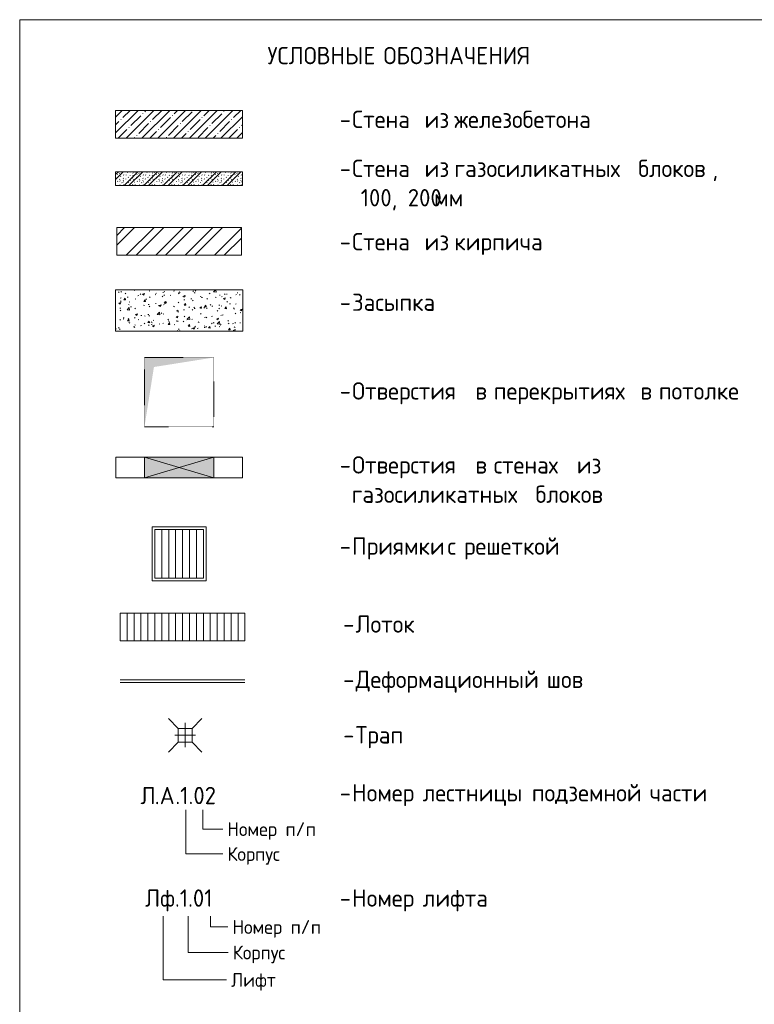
# Model space of a CAD drawing. Header units: millimetres. Extents: x 93132 to 156147, y -10965 to 65044.
# Tile 23 of 58: x 148189 to 153488, y -3391 to 3715. Entities that reach past the tile are written whole.
import ezdxf

# ---------------------------------------------------------------- set-up
doc = ezdxf.new("R2010")
doc.units = ezdxf.units.MM
doc.linetypes.add('2_Пунктир_ 0_6 мм', pattern=[1.2, 0.6, -0.6])
for name, color, linetype, lineweight in [('A-DETL', 7, 'Continuous', 25), ('A-DETL-GENF', 7, 'Continuous', 13), ('A-DETL-THIN', 7, 'Continuous', 5), ('A-GLAZ', 7, 'Continuous', 13), ('A-WALL', 7, 'Continuous', 13), ('A-WALL-PATT', 7, 'Continuous', 13), ('G-ANNO-TEXT', 7, 'Continuous', 5)]:
    doc.layers.add(name, color=color, linetype=linetype, lineweight=lineweight)
doc.styles.add('GOST Common', font='GOST_Common.ttf', dxfattribs={"height": 100})
doc.styles.add('GOST Common_4', font='GOST_Common.ttf', dxfattribs={"height": 125})

# ---------------------------------------------------------------- blocks, each defined once
blk = doc.blocks.new('Family - ___-2855987-Условные обозначения Маркировочные планы_вертикаль')
at = {"layer": 'A-WALL-PATT', "lineweight": 5}
h = blk.add_hatch(dxfattribs=at)
h.set_pattern_fill('FP_7', color=256, style=0, pattern_type=2)
h.set_pattern_definition([(45, (0, 0), (-57.0246, 57.0246), []), (45, (57.025, 0), (-57.0246, 57.0246), [100.806, -20.161, 1.676, -18.485])])
h.paths.add_polyline_path([(3841.9, 2859.7), (3841.9, 3059.7), (2927.5, 3059.7), (2927.5, 2859.7)])
at = {"layer": 'A-WALL'}
for p, q in [((3841.9, 3059.7), (2927.5, 3059.7)), ((2927.5, 3059.7), (2927.5, 2859.7)), ((3841.9, 2859.7), (3841.9, 3059.7)), ((2927.5, 2859.7), (3841.9, 2859.7))]:
    blk.add_line(p, q, dxfattribs=at)
blk = doc.blocks.new('Family - ___-2855989-Условные обозначения Маркировочные планы_вертикаль')
at = {"layer": 'A-WALL-PATT', "lineweight": 5}
h = blk.add_hatch(dxfattribs=at)
h.set_pattern_fill('FP_8', color=256, style=0, pattern_type=2)
h.set_pattern_definition([(135, (75.14, 94.32), (-141.4214, 1e-14), [2.5, -197.5]), (135, (87.45, 118.68), (-141.4214, 1e-14), [2.5, -197.5]), (135, (105.98, 118.27), (-141.4214, 1e-14), [2.5, -197.5]), (135, (57.48, 111.98), (-141.4214, 1e-14), [2.5, -197.5]), (135, (38.77, 111.98), (-141.4214, 1e-14), [2.5, -197.5]), (135, (28.72, 92.26), (-141.4214, 1e-14), [2.5, -197.5]), (135, (33.11, 71.45), (-141.4214, 1e-14), [2.5, -197.5]), (135, (53.67, 80.5), (-141.4214, 1e-14), [2.5, -197.5]), (135, (49.54, 65.47), (-141.4214, 1e-14), [2.5, -197.5]), (135, (11.3, 68.23), (-141.4214, 1e-14), [2.5, -197.5]), (135, (10.58, 84.04), (-141.4214, 1e-14), [2.5, -197.5]), (135, (23.07, 48.06), (-141.4214, 1e-14), [2.5, -197.5]), (135, (1.77, 37.3), (-141.4214, 1e-14), [2.5, -197.5]), (135, (20.15, 23.78), (-141.4214, 1e-14), [2.5, -197.5]), (135, (19.88, 9.23), (-141.4214, 1e-14), [2.5, -197.5]), (135, (38.47, 18.64), (-141.4214, 1e-14), [2.5, -197.5]), (135, (57.09, 31.2), (-141.4214, 1e-14), [2.5, -197.5]), (135, (69.94, 45.09), (-141.4214, 1e-14), [2.5, -197.5]), (135, (70.72, 7.91), (-141.4214, 1e-14), [2.5, -197.5]), (135, (94.34, 13.36), (-141.4214, 1e-14), [2.5, -197.5]), (135, (88.07, 25.68), (-141.4214, 1e-14), [2.5, -197.5]), (135, (88.51, 0), (-141.4214, 1e-14), [2.5, -197.5]), (135, (138.31, 4.11), (-141.4214, 1e-14), [2.5, -197.5]), (135, (135.6, 15.86), (-141.4214, 1e-14), [2.5, -197.5]), (135, (134.14, 59.83), (-141.4214, 1e-14), [2.5, -197.5]), (135, (118.96, 50.98), (-141.4214, 1e-14), [2.5, -197.5]), (135, (118.96, 79.14), (-141.4214, 1e-14), [2.5, -197.5]), (135, (130.2, 102.18), (-141.4214, 1e-14), [2.5, -197.5]), (135, (137.77, 117.7), (-141.4214, 1e-14), [2.5, -197.5]), (135, (58.81, 134.48), (-141.4214, 1e-14), [2.5, -197.5]), (135, (101.81, 136.91), (-141.4214, 1e-14), [2.5, -197.5]), (135, (23.62, 139.65), (-141.4214, 1e-14), [2.5, -197.5]), (135, (11.6, 133.08), (-141.4214, 1e-14), [2.5, -197.5]), (135, (21.39, 116.26), (-141.4214, 1e-14), [2.5, -197.5]), (135, (88.88, 45.28), (-141.4214, 1e-14), [2.5, -197.5]), (135, (90.56, 60.9), (-141.4214, 1e-14), [2.5, -197.5]), (135, (103.36, 86.03), (-141.4214, 1e-14), [2.5, -197.5]), (135, (71.57, 68.31), (-141.4214, 1e-14), [2.5, -197.5]), (135, (105.76, 65.93), (-141.4214, 1e-14), [2.5, -197.5]), (135, (40.73, 47.55), (-141.4214, 1e-14), [2.5, -197.5]), (135, (117.56, 30.23), (-141.4214, 1e-14), [2.5, -197.5]), (135, (121.12, 2.44), (-141.4214, 1e-14), [2.5, -197.5]), (45, (0, 53.03), (-141.4214, 0), []), (45, (53.03, 0), (-141.4214, 0), []), (45, (88.39, 0), (-141.4214, 0), []), (45, (0, 88.39), (-141.4214, 0), [])])
h.paths.add_polyline_path([(3841.7, 2517.7), (3841.7, 2617.7), (2927.3, 2617.7), (2927.3, 2517.7)])
at = {"layer": 'A-WALL'}
for p, q in [((3841.7, 2617.7), (2927.3, 2617.7)), ((2927.3, 2617.7), (2927.3, 2517.7)), ((3841.7, 2517.7), (3841.7, 2617.7)), ((2927.3, 2517.7), (3841.7, 2517.7))]:
    blk.add_line(p, q, dxfattribs=at)
blk = doc.blocks.new('Family - ___-2855993-Условные обозначения Маркировочные планы_вертикаль')
at = {"layer": 'A-DETL-GENF', "true_color": 0x808080}
h = blk.add_hatch(color=8, dxfattribs=at)
h.paths.add_polyline_path([(3385.4, 408.2), (3635.4, 408.2), (3385.4, 483), (3135.8, 408.2)])
h.paths.add_polyline_path([(3635.4, 558.2), (3135.8, 558.2), (3385.8, 483.3)])
h.paths.add_polyline_path([(3635.4, 408.2), (3635.8, 408.2), (3635.4, 558.2)])
at = {"layer": 'A-DETL-GENF'}
for p, q in [((3635.8, 558.2), (3135.8, 558.2)), ((3635.8, 408.2), (3635.8, 558.2)), ((3135.8, 408.2), (3635.8, 408.2))]:
    blk.add_line(p, q, dxfattribs=at)
at = {"layer": 'A-GLAZ'}
blk.add_line((3635.8, 558.2), (3635.8, 408.2), dxfattribs=at)
at = {"layer": 'A-WALL'}
for p, q in [((3135.8, 558.2), (2928.6, 558.2)), ((2928.6, 558.2), (2928.6, 408.2)), ((3635.8, 558.2), (3135.8, 558.2)), ((3843, 558.2), (3635.8, 558.2)), ((3843, 408.2), (3843, 558.2)), ((2928.6, 408.2), (3135.8, 408.2)), ((3135.8, 408.2), (3635.8, 408.2)), ((3635.8, 408.2), (3843, 408.2))]:
    blk.add_line(p, q, dxfattribs=at)

msp = doc.modelspace()

# ---------------------------------------------------------------- hatches: boundary and pattern name
at = {"layer": 'A-DETL-GENF', "lineweight": 5}
h = msp.add_hatch(dxfattribs=at)
h.set_pattern_fill('FP_10', color=256, style=0, pattern_type=2)
h.set_pattern_definition([(45, (145953.33, 0), (-106.066, 106.066), []), (45, (145953.33, 70.7), (-106.066, 106.066), [])])
h.paths.add_polyline_path([(149788.939064, 2014.667897), (149788.939064, 2214.667897), (148888.939064, 2214.667897), (148888.939064, 2014.667897)])
h = msp.add_hatch(dxfattribs=at)
h.set_pattern_fill('FP_9', color=256, style=0, pattern_type=2)
h.set_pattern_definition([(50, (145953.33, 0), (145.7474, -12.7507), [15.24, -167.64]), (355, (145953.33, 0), (-28.194, 152.846), [12.192, -134.112]), (100.451, (145965.48, -1.06), (117.554, 140.0937), [12.952, -142.472]), (46.184, (145953.33, 40.64), (216.8635, -33.634), [22.86, -251.46]), (96.636, (145971.4, 37.84), (189.922, 197.942), [19.428, -213.708]), (351.184, (145953.33, 40.64), (189.925, 197.94), [18.288, -201.168]), (21, (145973.65, 30.48), (121.292, -81.8118), [15.24, -167.64]), (326, (145973.65, 30.48), (49.442, 147.3507), [12.192, -134.112]), (71.451, (145983.76, 23.66), (170.734, 65.5375), [12.952, -142.472]), (37.5, (145953.33, 0), (2.47086, 67.64346), [6.706, -125.781, 6.706, -129.438, -134.62]), (37.5, (145953.33, 0), (2.47086, 67.64346), [-268.63, 6.706, -127.914]), (7.5, (145953.33, 0), (53.4554, 80.144), [6.706, -70.917, 6.706, -122.733, -51.308]), (7.5, (145953.33, 0), (53.4554, 80.144), [-207.061, 6.706, -44.602]), (327.5, (145908.016, 0), (108.4723, -4.58285), [6.706, -44.094, 6.706, -151.79, -210.312]), (327.5, (145908.016, 0), (108.4723, -4.58285), [-209.296, 6.706, -203.606]), (317.5, (145887.7, 0), (118.503, 20.3417), [6.706, -59.334, 6.706, -98.552, -149.352]), (317.5, (145887.7, 0), (118.503, 20.3417), [-171.298, 6.706, -142.646])])
h.paths.add_polyline_path([(149798.939064, 1466.191472), (149798.939064, 1766.191472), (148878.939064, 1766.191472), (148878.939064, 1466.191472)])
at = {"layer": 'A-DETL-GENF', "true_color": 0x808080}
for points in [[(149088.939064, 776.55891), (149157.303432, 1208.194542), (149588.939064, 1276.55891), (149088.939064, 1276.55891)], [(149089.145157, 408.171622), (149338.732971, 483.295277), (149089.145157, 558.171622)], [(149588.732971, 408.171622), (149588.732971, 558.171622), (149338.732971, 483.171622)]]:
    msp.add_hatch(color=8, dxfattribs=at).paths.add_polyline_path(points)

# ---------------------------------------------------------------- linework, layer by layer
at = {"layer": 'A-DETL', "lineweight": 13}
for p, q in [((149788.939064, 2214.667897), (148888.939064, 2214.667897)), ((148888.939064, 2214.667897), (148888.939064, 2014.667897)), ((149788.939064, 2014.667897), (149788.939064, 2214.667897)), ((148888.939064, 2014.667897), (149788.939064, 2014.667897))]:
    msp.add_line(p, q, dxfattribs=at)
at = {"layer": 'A-DETL', "lineweight": 5}
for p, q in [((149798.939064, 1766.191472), (148878.939064, 1766.191472)), ((148878.939064, 1766.191472), (148878.939064, 1466.191472)), ((149798.939064, 1466.191472), (149798.939064, 1766.191472)), ((148878.939064, 1466.191472), (149798.939064, 1466.191472)), ((149338.939064, 483.23345), (149089.145157, 558.171622)), ((149089.145157, 558.171622), (149089.145157, 408.171622)), ((149588.732971, 558.171622), (149338.732971, 483.171622)), ((149588.732971, 408.171622), (149588.732971, 558.171622)), ((149089.145157, 408.171622), (149338.939064, 483.109794)), ((149338.732971, 483.171622), (149588.732971, 408.171622)), ((149533.939064, 55.39154), (149143.939064, 55.39154)), ((149143.939064, -334.60846), (149143.939064, 55.39154)), ((149163.939064, -314.60846), (149163.939064, 35.39154)), ((149513.939064, 35.39154), (149163.939064, 35.39154)), ((149513.939064, -314.60846), (149513.939064, 35.39154)), ((149533.939064, -334.60846), (149533.939064, 55.39154)), ((149533.939064, -334.60846), (149143.939064, -334.60846)), ((149513.939064, -314.60846), (149163.939064, -314.60846)), ((148913.939064, -769.16998), (148913.939064, -569.16998)), ((149813.939064, -569.16998), (148913.939064, -569.16998)), ((148963.939064, -769.16998), (148963.939064, -569.16998)), ((149013.939064, -769.16998), (149013.939064, -569.16998)), ((149063.939064, -769.16998), (149063.939064, -569.16998)), ((149113.939064, -769.16998), (149113.939064, -569.16998)), ((149163.939064, -769.16998), (149163.939064, -569.16998)), ((149213.939064, -769.16998), (149213.939064, -569.16998)), ((149263.939064, -769.16998), (149263.939064, -569.16998)), ((149313.939064, -769.16998), (149313.939064, -569.16998)), ((149363.939064, -769.16998), (149363.939064, -569.16998)), ((149413.939064, -769.16998), (149413.939064, -569.16998)), ((149463.939064, -769.16998), (149463.939064, -569.16998)), ((149513.939064, -769.16998), (149513.939064, -569.16998)), ((149563.939064, -769.16998), (149563.939064, -569.16998)), ((149613.939064, -769.16998), (149613.939064, -569.16998)), ((149663.939064, -769.16998), (149663.939064, -569.16998)), ((149713.939064, -769.16998), (149713.939064, -569.16998)), ((149763.939064, -769.16998), (149763.939064, -569.16998)), ((149813.939064, -769.16998), (149813.939064, -569.16998)), ((149813.939064, -769.16998), (148913.939064, -769.16998))]:
    msp.add_line(p, q, dxfattribs=at)
at = {"layer": 'A-DETL', "linetype": '2_Пунктир_ 0_6 мм', "lineweight": 5}
for p, q in [((149088.939064, 1276.55891), (149088.939064, 776.55891)), ((149588.939064, 1276.55891), (149088.939064, 1276.55891)), ((149588.939064, 776.55891), (149588.939064, 1276.55891)), ((149088.939064, 776.55891), (149588.939064, 776.55891))]:
    msp.add_line(p, q, dxfattribs=at)
at = {"layer": 'A-DETL', "color": 252, "lineweight": 5, "true_color": 0x888888}
for p, q in [((149213.939064, -314.60846), (149213.939064, 35.39154)), ((149263.939064, -314.60846), (149263.939064, 35.39154)), ((149313.939064, -314.60846), (149313.939064, 35.39154)), ((149363.939064, -314.60846), (149363.939064, 35.39154)), ((149413.939064, -314.60846), (149413.939064, 35.39154)), ((149463.939064, -314.60846), (149463.939064, 35.39154))]:
    msp.add_line(p, q, dxfattribs=at)
at = {"layer": 'A-DETL-THIN'}
for p, q in [((148188.939064, 3714.667897), (148188.939064, -10965.332103)), ((148188.939064, 3714.667897), (153688.939064, 3714.667897)), ((148913.939064, -1049.16998), (149813.939064, -1049.16998)), ((148913.939064, -1069.16998), (149813.939064, -1069.16998)), ((149332.056168, -1399.652732), (149261.34549, -1328.942054)), ((149432.056168, -1399.652732), (149502.766846, -1328.942054)), ((149332.056168, -1399.652732), (149332.056168, -1499.652732)), ((149432.056168, -1399.652732), (149332.056168, -1399.652732)), ((149382.056168, -1359.652732), (149382.056168, -1534.652732)), ((149432.056168, -1499.652732), (149432.056168, -1399.652732)), ((149307.056168, -1449.652732), (149457.056168, -1449.652732)), ((149332.056168, -1499.652732), (149261.34549, -1570.36341)), ((149332.056168, -1499.652732), (149432.056168, -1499.652732)), ((149432.056168, -1499.652732), (149502.766846, -1570.36341))]:
    msp.add_line(p, q, dxfattribs=at)
at = {"layer": 'G-ANNO-TEXT'}
for p, q in [((149387.164414, -1987.417426), (149387.164414, -2306.361121)), ((149510.272537, -1986.800266), (149510.272537, -2126.993394)), ((149510.272537, -2126.993394), (149634.147844, -2126.993394)), ((149634.147844, -2126.993394), (149653.991594, -2126.993394)), ((149387.164414, -2306.361121), (149650.750432, -2306.361121)), ((149650.750432, -2306.361121), (149654.057724, -2306.361121)), ((149224.472571, -2754.6133), (149224.472571, -3215.221794)), ((149404.472571, -2754.6133), (149404.472571, -3017.478564)), ((149564.472571, -2754.6133), (149564.472571, -2833.220862)), ((149564.472571, -2833.220862), (149674.208632, -2833.220862)), ((149674.208632, -2833.220862), (149690.74509, -2833.220862)), ((149404.472571, -3017.478564), (149689.865312, -3017.478564)), ((149689.865312, -3017.478564), (149693.172603, -3017.478564)), ((149224.472571, -3215.221794), (149625.375116, -3215.221794)), ((149625.375116, -3215.221794), (149681.599074, -3215.221794))]:
    msp.add_line(p, q, dxfattribs=at)

# ---------------------------------------------------------------- block references
at = {"lineweight": 13}
for name in ['Family - ___-2855987-Условные обозначения Маркировочные планы_вертикаль', 'Family - ___-2855989-Условные обозначения Маркировочные планы_вертикаль', 'Family - ___-2855993-Условные обозначения Маркировочные планы_вертикаль']:
    msp.add_blockref(name, (145953.330208, 0), dxfattribs=at)

# ---------------------------------------------------------------- texts
at = {"layer": 'G-ANNO-TEXT', "attachment_point": 1}
for s, insert, char_height, width, style in [('УСЛОВНЫЕ', (149976.539457, 3518.144157), 125, 962.025, 'GOST Common_4'), ('\\fGOST Common|b0|i0|c204|p34|; ', (150770.289457, 3518.144157), 125, 52.1096875, 'GOST Common_4'), ('ОБОЗНАЧЕНИЯ', (150813.284248, 3518.144157), 125, 1322.784375, 'GOST Common_4'), ('Стена', (150586.545126, 3058.144157), 125, 581.2234375, 'GOST Common_4'), ('\\fGOST Common|b0|i0|c204|p34|; ', (151066.102417, 3058.144157), 125, 52.1096875, 'GOST Common_4'), ('\\fGOST Common|b0|i0|c204|p34|; ', (151281.076376, 3058.144157), 125, 52.1096875, 'GOST Common_4'), ('железобетона', (151324.071167, 3058.144157), 125, 1358.8603125, 'GOST Common_4'), ('\\fGOST Common|b0|i0|c204|p34|;-', (150497.248251, 3058.144157), 125, 108.2278125, 'GOST Common_4'), ('из', (151109.097209, 3058.144157), 125, 208.43875, 'GOST Common_4'), ('Стена', (150586.545126, 2704.144157), 125, 581.2234375, 'GOST Common_4'), ('\\fGOST Common|b0|i0|c204|p34|; ', (151066.102417, 2704.144157), 125, 52.1096875, 'GOST Common_4'), ('\\fGOST Common|b0|i0|c204|p34|; ', (151281.076376, 2704.144157), 125, 52.1096875, 'GOST Common_4'), ('\\fGOST Common|b0|i0|c204|p34|; ', (152607.300334, 2704.144157), 125, 52.1096875, 'GOST Common_4'), ('блоков', (152650.295126, 2704.144157), 125, 649.366875, 'GOST Common_4'), ('\\fGOST Common|b0|i0|c204|p34|;-', (150497.248251, 2704.144157), 125, 108.2278125, 'GOST Common_4'), ('из', (151109.097209, 2704.144157), 125, 208.43875, 'GOST Common_4'), ('газосиликатных', (151324.071167, 2704.144157), 125, 1555.27375, 'GOST Common_4'), (', ', (153186.076376, 2704.144157), 125, 104.219375, 'GOST Common_4'), ('  100, 200', (150497.248251, 2492.47749), 125, 825.738125, 'GOST Common_4'), ('мм', (151178.550334, 2492.47749), 125, 240.50625, 'GOST Common_4'), ('Стена', (150586.545126, 2175.08827), 125, 581.2234375, 'GOST Common_4'), ('\\fGOST Common|b0|i0|c204|p34|; ', (151066.102417, 2175.08827), 125, 52.1096875, 'GOST Common_4'), ('из', (151109.097209, 2175.08827), 125, 208.43875, 'GOST Common_4'), ('\\fGOST Common|b0|i0|c204|p34|; ', (151281.076376, 2175.08827), 125, 52.1096875, 'GOST Common_4'), ('кирпича', (151324.071167, 2175.08827), 125, 769.62, 'GOST Common_4'), ('\\fGOST Common|b0|i0|c204|p34|;-', (150497.248251, 2175.08827), 125, 108.2278125, 'GOST Common_4'), ('Засыпка', (150586.545126, 1738.144157), 125, 785.65375, 'GOST Common_4'), ('\\fGOST Common|b0|i0|c204|p34|;-', (150497.248251, 1738.144157), 125, 108.2278125, 'GOST Common_4'), ('Отверстия', (150586.545126, 1098.144157), 125, 1026.16, 'GOST Common_4'), ('\\fGOST Common|b0|i0|c204|p34|; ', (151433.211792, 1098.144157), 125, 52.1096875, 'GOST Common_4'), ('\\fGOST Common|b0|i0|c204|p34|; ', (151565.503459, 1098.144157), 125, 52.1096875, 'GOST Common_4'), ('перекрытиях', (151608.498251, 1098.144157), 125, 1230.5903125, 'GOST Common_4'), ('\\fGOST Common|b0|i0|c204|p34|; ', (152623.836792, 1098.144157), 125, 52.1096875, 'GOST Common_4'), ('\\fGOST Common|b0|i0|c204|p34|; ', (152756.128459, 1098.144157), 125, 52.1096875, 'GOST Common_4'), ('потолке', (152799.123251, 1098.144157), 125, 785.65375, 'GOST Common_4'), ('\\fGOST Common|b0|i0|c204|p34|;-', (150497.248251, 1098.144157), 125, 108.2278125, 'GOST Common_4'), ('\\fGOST Common|b0|i0|c204|p34|;в', (151476.206584, 1098.144157), 125, 108.2278125, 'GOST Common_4'), ('\\fGOST Common|b0|i0|c204|p34|;в', (152666.831584, 1098.144157), 125, 108.2278125, 'GOST Common_4'), ('Отверстия', (150586.545126, 564.144157), 125, 1026.16, 'GOST Common_4'), ('\\fGOST Common|b0|i0|c204|p34|; ', (151433.211792, 564.144157), 125, 52.1096875, 'GOST Common_4'), ('\\fGOST Common|b0|i0|c204|p34|;в', (151476.206584, 564.144157), 125, 108.2278125, 'GOST Common_4'), ('\\fGOST Common|b0|i0|c204|p34|; ', (151565.503459, 564.144157), 125, 52.1096875, 'GOST Common_4'), ('стенах', (151608.498251, 564.144157), 125, 673.4175, 'GOST Common_4'), ('\\fGOST Common|b0|i0|c204|p34|; ', (152164.123251, 564.144157), 125, 52.1096875, 'GOST Common_4'), ('из', (152207.118042, 564.144157), 125, 208.43875, 'GOST Common_4'), ('\\fGOST Common|b0|i0|c204|p34|;-', (150497.248251, 564.144157), 125, 108.2278125, 'GOST Common_4'), ('блоков', (151909.461792, 352.47749), 125, 649.366875, 'GOST Common_4'), ('газосиликатных', (150583.237834, 352.47749), 125, 1555.27375, 'GOST Common_4'), ('\\fGOST Common|b0|i0|c204|p34|; ', (151866.467001, 352.47749), 125, 52.1096875, 'GOST Common_4'), ('Приямки', (150586.545126, -21.855843), 125, 781.6453125, 'GOST Common_4'), ('\\fGOST Common|b0|i0|c204|p34|; ', (151231.467001, -21.855843), 125, 52.1096875, 'GOST Common_4'), ('\\fGOST Common|b0|i0|c204|p34|;с', (151274.461792, -21.855843), 125, 92.1940625, 'GOST Common_4'), ('\\fGOST Common|b0|i0|c204|p34|; ', (151350.529501, -21.855843), 125, 52.1096875, 'GOST Common_4'), ('решеткой', (151393.524292, -21.855843), 125, 921.940625, 'GOST Common_4'), ('\\fGOST Common|b0|i0|c204|p34|;-', (150497.248251, -21.855843), 125, 108.2278125, 'GOST Common_4'), ('Лоток', (150611.545126, -584.312736), 125, 585.231875, 'GOST Common_4'), ('\\fGOST Common|b0|i0|c204|p34|;-', (150522.248251, -584.312736), 125, 108.2278125, 'GOST Common_4'), ('Деформационный', (150611.545126, -983.648134), 125, 1619.40875, 'GOST Common_4'), ('\\fGOST Common|b0|i0|c204|p34|; ', (151947.690959, -983.648134), 125, 52.1096875, 'GOST Common_4'), ('\\fGOST Common|b0|i0|c204|p34|;-', (150522.248251, -983.648134), 125, 108.2278125, 'GOST Common_4'), ('шов', (151990.685751, -983.648134), 125, 352.7425, 'GOST Common_4'), ('Трап', (150611.545126, -1384.130887), 125, 456.961875, 'GOST Common_4'), ('\\fGOST Common|b0|i0|c204|p34|;-', (150522.248251, -1384.130887), 125, 108.2278125, 'GOST Common_4'), ('\\fGOST Common|b0|i0|c204|p34|;Л', (149060.476728, -1821.855843), 125, 124.2615625, 'GOST Common_4'), ('\\fGOST Common|b0|i0|c204|p34|;А', (149199.382978, -1821.855843), 125, 136.286875, 'GOST Common_4'), ('.1.02', (149311.830895, -1821.855843), 125, 380.8015625, 'GOST Common_4'), ('Номер', (150586.545126, -1801.855843), 125, 565.1896875, 'GOST Common_4'), ('\\fGOST Common|b0|i0|c204|p34|; ', (151052.873251, -1801.855843), 125, 52.1096875, 'GOST Common_4'), ('лестницы', (151095.868042, -1801.855843), 125, 901.8984375, 'GOST Common_4'), ('\\fGOST Common|b0|i0|c204|p34|; ', (151840.008667, -1801.855843), 125, 52.1096875, 'GOST Common_4'), ('подземной', (151883.003459, -1801.855843), 125, 978.05875, 'GOST Common_4'), ('\\fGOST Common|b0|i0|c204|p34|; ', (152689.982626, -1801.855843), 125, 52.1096875, 'GOST Common_4'), ('части', (152732.977417, -1801.855843), 125, 565.1896875, 'GOST Common_4'), ('\\fGOST Common|b0|i0|c204|p34|;-', (150497.248251, -1801.855843), 125, 108.2278125, 'GOST Common_4'), ('\\fGOST Common|b0|i0|c204|p34|;.', (149163.00277, -1821.855843), 125, 44.0928125, 'GOST Common_4'), ('Номер', (149686.491594, -2076.993394), 100, 464.97875, 'GOST Common'), ('\\fGOST Common|b0|i0|c204|p34|; ', (150070.137427, -2076.993394), 100, 44.0928125, 'GOST Common'), ('\\fGOST Common|b0|i0|c204|p34|;п', (150106.517635, -2076.993394), 100, 88.185625, 'GOST Common'), ('\\fGOST Common|b0|i0|c204|p34|;/', (150179.278052, -2076.993394), 100, 88.185625, 'GOST Common'), ('\\fGOST Common|b0|i0|c204|p34|;п', (150252.038469, -2076.993394), 100, 88.185625, 'GOST Common'), ('Корпус', (149686.557724, -2256.361121), 100, 525.1053125, 'GOST Common'), ('Лф', (149093.549645, -2561.855843), 125, 260.5484375, 'GOST Common_4'), ('лифта', (151095.868042, -2561.855843), 125, 609.2825, 'GOST Common_4'), ('.1.01', (149308.523603, -2561.855843), 125, 348.7340625, 'GOST Common_4'), ('Номер', (150586.545126, -2561.855843), 125, 565.1896875, 'GOST Common_4'), ('\\fGOST Common|b0|i0|c204|p34|; ', (151052.873251, -2561.855843), 125, 52.1096875, 'GOST Common_4'), ('\\fGOST Common|b0|i0|c204|p34|;-', (150497.248251, -2561.855843), 125, 108.2278125, 'GOST Common_4'), ('Номер', (149723.24509, -2783.220862), 100, 464.97875, 'GOST Common'), ('\\fGOST Common|b0|i0|c204|p34|; ', (150106.890923, -2783.220862), 100, 44.0928125, 'GOST Common'), ('\\fGOST Common|b0|i0|c204|p34|;п', (150143.271132, -2783.220862), 100, 88.185625, 'GOST Common'), ('\\fGOST Common|b0|i0|c204|p34|;/', (150216.031548, -2783.220862), 100, 88.185625, 'GOST Common'), ('\\fGOST Common|b0|i0|c204|p34|;п', (150288.791965, -2783.220862), 100, 88.185625, 'GOST Common'), ('Корпус', (149725.672603, -2967.478564), 100, 525.1053125, 'GOST Common'), ('Лифт', (149714.099074, -3165.221794), 100, 400.84375, 'GOST Common')]:
    msp.add_mtext(s, dxfattribs=dict(at, insert=insert, char_height=char_height, width=width, style=style))

doc.saveas('drawing.dxf')
